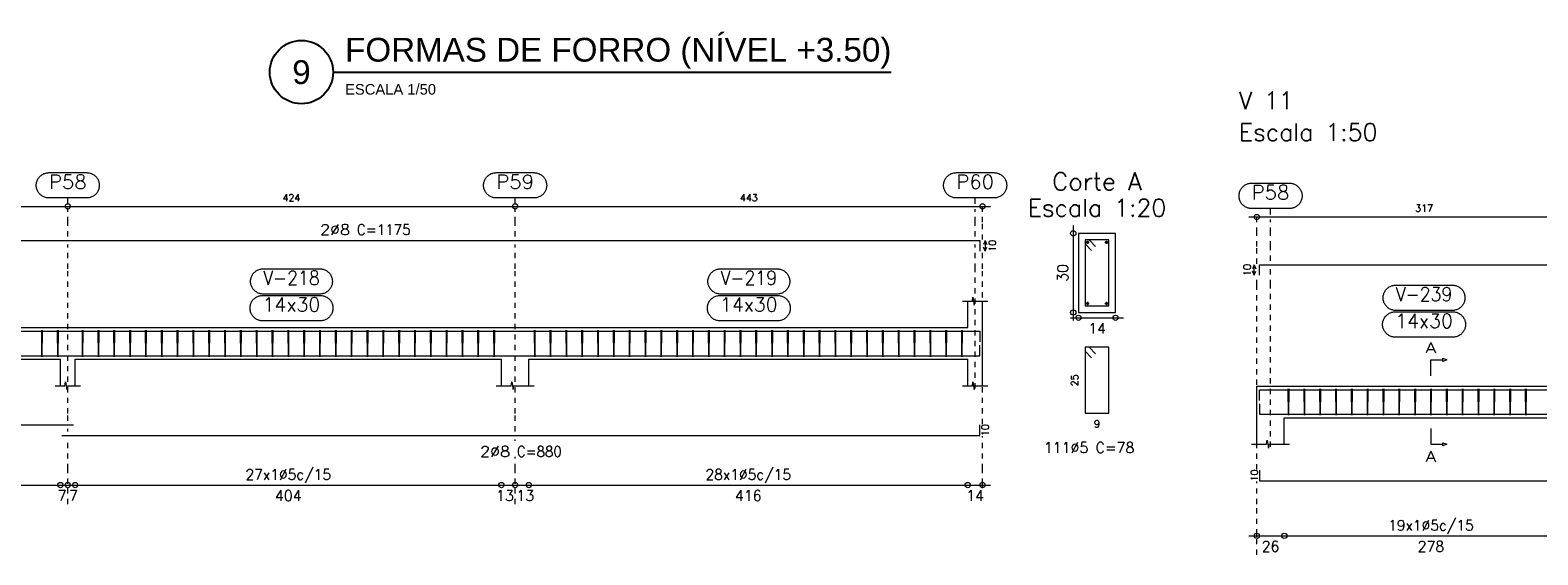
# Model space of a CAD drawing. Header units: millimetres. Extents: x -80 to 444, y 0 to 170.
# Tile 87 of 133: x 201 to 230, y 90 to 100. Entities that reach past the tile are written whole.
import ezdxf
from ezdxf.enums import TextEntityAlignment as Align

# ---------------------------------------------------------------- set-up
doc = ezdxf.new("R2010")
doc.units = ezdxf.units.MM
doc.linetypes.add('CYPE_PUNTO', pattern=[0.075, 0, -0.075])
for name, color, linetype, lineweight in [('ARM_COMPRIMENTOS', 3, 'Continuous', 0), ('ARM_DENTRO_VIGA', 4, 'Continuous', 15), ('ARM_ESTRIBOS', 3, 'Continuous', 0), ('ARM_TEXTOS', 3, 'Continuous', 0), ('COT_COTAS', 3, 'Continuous', 0), ('COT_EST', 3, 'Continuous', 0), ('COT_LIN_APOIOS', 2, 'CYPE_PUNTO', 0), ('COT_LIN_AUX_COTA', 2, 'CYPE_PUNTO', 0), ('MARCAS_PLANTA', 3, 'Continuous', 0), ('REF_NOME', 3, 'Continuous', 0), ('REF_REFERENCIA', 3, 'Continuous', 0), ('SEC_CONTORNOS', 2, 'Continuous', 9), ('SEC_DIM_VIGA', 3, 'Continuous', 0), ('TEXTO_REF_NOME', 3, 'Continuous', 0), ('TEXTO_REF_REFERENCIA', 3, 'Continuous', 0), ('TXT_COMP', 3, 'Continuous', 0), ('TXT_EST', 3, 'Continuous', 0)]:
    doc.layers.add(name, color=color, linetype=linetype, lineweight=lineweight)
doc.styles.add('CYPETXT', font='romans', dxfattribs={"height": 0.2})
doc.styles.get("Standard").update_dxf_attribs({"font": 'arial.ttf'})

msp = doc.modelspace()

# ---------------------------------------------------------------- linework, layer by layer
at = {"color": 2}
msp.add_line((206.9201, 99.3188), (217.4988, 99.3188), dxfattribs=at)
msp.add_circle((206.3201, 99.3188), 0.6, dxfattribs=at)
at = {"layer": 'ARM_COMPRIMENTOS'}
for p, q in [((219.2806, 96.1294), (219.2506, 96.0544)), ((219.2806, 96.1294), (219.3106, 96.0544)), ((219.2806, 96.1294), (219.2806, 95.9294)), ((219.2806, 95.9294), (219.2506, 96.0044)), ((219.2806, 95.9294), (219.3106, 96.0044)), ((224.3806, 95.6694), (224.3506, 95.5944)), ((224.3806, 95.4694), (224.3506, 95.5444)), ((224.3806, 95.6694), (224.4106, 95.5944)), ((224.3806, 95.4694), (224.3806, 95.6694)), ((224.3806, 95.4694), (224.4106, 95.5444))]:
    msp.add_line(p, q, dxfattribs=at)
at = {"layer": 'ARM_DENTRO_VIGA'}
for p, q in [((221.1911, 96.0944), (221.2511, 96.0944)), ((221.1911, 96.0944), (221.2511, 96.0944)), ((221.2211, 96.1244), (221.2211, 96.0644)), ((221.2211, 96.1244), (221.2211, 96.0644)), ((221.5511, 96.0944), (221.6111, 96.0944)), ((221.5511, 96.0944), (221.6111, 96.0944)), ((221.5811, 96.1244), (221.5811, 96.0644)), ((221.5811, 96.1244), (221.5811, 96.0644)), ((221.1911, 94.9344), (221.2511, 94.9344)), ((221.2211, 94.9644), (221.2211, 94.9044)), ((221.5511, 94.9344), (221.6111, 94.9344)), ((221.5811, 94.9644), (221.5811, 94.9044))]:
    msp.add_line(p, q, dxfattribs=at)
for points in [[(195.8806, 96.1294), (219.1806, 96.1294), (219.1806, 95.9294)], [(224.4806, 95.4694), (224.4806, 95.6694), (238.2606, 95.6694), (238.2606, 95.4694)], [(195.8806, 94.4092), (219.1806, 94.4092), (219.1806, 94.2092)], [(184.6006, 94.1452), (184.6006, 93.9452), (202.0006, 93.9452)], [(201.7806, 93.9452), (219.1806, 93.9452), (219.1806, 94.1452)], [(224.4806, 93.0992), (224.4806, 93.2992), (238.2606, 93.2992), (238.2606, 93.0992)], [(224.4806, 93.0352), (224.4806, 92.8352), (238.2606, 92.8352), (238.2606, 93.0352)], [(184.6006, 92.8347), (184.6006, 92.6347), (202.0006, 92.6347)], [(201.7806, 92.4347), (219.1806, 92.4347), (219.1806, 92.6347)], [(224.4806, 91.7772), (224.4806, 91.5772), (238.2606, 91.5772), (238.2606, 91.7772)]]:
    msp.add_lwpolyline(points, dxfattribs=at)
for centre in [(221.2211, 96.0944), (221.2211, 96.0944), (221.5811, 96.0944), (221.5811, 96.0944), (221.2211, 94.9344), (221.5811, 94.9344)]:
    msp.add_circle(centre, 0.02, dxfattribs=at)
at = {"layer": 'ARM_ESTRIBOS'}
for points in [[(221.3736, 96.0169), (221.2511, 96.1394), (221.1761, 96.1394), (221.1761, 94.8894), (221.6261, 94.8894), (221.6261, 96.1394), (221.1761, 96.1394), (221.1761, 96.0644), (221.2986, 95.9419)], [(201.4066, 94.3782), (201.4066, 94.4272), (201.4016, 93.9272), (201.3966, 94.4272), (201.3966, 94.3972), (201.3966, 94.3482)], [(201.7066, 94.3782), (201.7066, 94.4272), (201.7016, 93.9272), (201.6966, 94.4272), (201.6966, 94.3972), (201.6966, 94.3482)], [(202.1766, 94.3782), (202.1766, 94.4272), (202.1716, 93.9272), (202.1666, 94.4272), (202.1666, 94.3972), (202.1666, 94.3482)], [(202.4766, 94.3782), (202.4766, 94.4272), (202.4716, 93.9272), (202.4666, 94.4272), (202.4666, 94.3972), (202.4666, 94.3482)], [(202.7766, 94.3782), (202.7766, 94.4272), (202.7716, 93.9272), (202.7666, 94.4272), (202.7666, 94.3972), (202.7666, 94.3482)], [(203.0766, 94.3782), (203.0766, 94.4272), (203.0716, 93.9272), (203.0666, 94.4272), (203.0666, 94.3972), (203.0666, 94.3482)], [(203.3766, 94.3782), (203.3766, 94.4272), (203.3716, 93.9272), (203.3666, 94.4272), (203.3666, 94.3972), (203.3666, 94.3482)], [(203.6766, 94.3782), (203.6766, 94.4272), (203.6716, 93.9272), (203.6666, 94.4272), (203.6666, 94.3972), (203.6666, 94.3482)], [(203.9766, 94.3782), (203.9766, 94.4272), (203.9716, 93.9272), (203.9666, 94.4272), (203.9666, 94.3972), (203.9666, 94.3482)], [(204.2766, 94.3782), (204.2766, 94.4272), (204.2716, 93.9272), (204.2666, 94.4272), (204.2666, 94.3972), (204.2666, 94.3482)], [(204.5766, 94.3782), (204.5766, 94.4272), (204.5716, 93.9272), (204.5666, 94.4272), (204.5666, 94.3972), (204.5666, 94.3482)], [(204.8766, 94.3782), (204.8766, 94.4272), (204.8716, 93.9272), (204.8666, 94.4272), (204.8666, 94.3972), (204.8666, 94.3482)], [(205.1766, 94.3782), (205.1766, 94.4272), (205.1716, 93.9272), (205.1666, 94.4272), (205.1666, 94.3972), (205.1666, 94.3482)], [(205.4766, 94.3782), (205.4766, 94.4272), (205.4716, 93.9272), (205.4666, 94.4272), (205.4666, 94.3972), (205.4666, 94.3482)], [(205.7766, 94.3782), (205.7766, 94.4272), (205.7716, 93.9272), (205.7666, 94.4272), (205.7666, 94.3972), (205.7666, 94.3482)], [(206.0766, 94.3782), (206.0766, 94.4272), (206.0716, 93.9272), (206.0666, 94.4272), (206.0666, 94.3972), (206.0666, 94.3482)], [(206.3766, 94.3782), (206.3766, 94.4272), (206.3716, 93.9272), (206.3666, 94.4272), (206.3666, 94.3972), (206.3666, 94.3482)], [(206.6766, 94.3782), (206.6766, 94.4272), (206.6716, 93.9272), (206.6666, 94.4272), (206.6666, 94.3972), (206.6666, 94.3482)], [(206.9766, 94.3782), (206.9766, 94.4272), (206.9716, 93.9272), (206.9666, 94.4272), (206.9666, 94.3972), (206.9666, 94.3482)], [(207.2766, 94.3782), (207.2766, 94.4272), (207.2716, 93.9272), (207.2666, 94.4272), (207.2666, 94.3972), (207.2666, 94.3482)], [(207.5766, 94.3782), (207.5766, 94.4272), (207.5716, 93.9272), (207.5666, 94.4272), (207.5666, 94.3972), (207.5666, 94.3482)], [(207.8766, 94.3782), (207.8766, 94.4272), (207.8716, 93.9272), (207.8666, 94.4272), (207.8666, 94.3972), (207.8666, 94.3482)], [(208.1766, 94.3782), (208.1766, 94.4272), (208.1716, 93.9272), (208.1666, 94.4272), (208.1666, 94.3972), (208.1666, 94.3482)], [(208.4766, 94.3782), (208.4766, 94.4272), (208.4716, 93.9272), (208.4666, 94.4272), (208.4666, 94.3972), (208.4666, 94.3482)], [(208.7766, 94.3782), (208.7766, 94.4272), (208.7716, 93.9272), (208.7666, 94.4272), (208.7666, 94.3972), (208.7666, 94.3482)], [(209.0766, 94.3782), (209.0766, 94.4272), (209.0716, 93.9272), (209.0666, 94.4272), (209.0666, 94.3972), (209.0666, 94.3482)], [(209.3766, 94.3782), (209.3766, 94.4272), (209.3716, 93.9272), (209.3666, 94.4272), (209.3666, 94.3972), (209.3666, 94.3482)], [(209.6766, 94.3782), (209.6766, 94.4272), (209.6716, 93.9272), (209.6666, 94.4272), (209.6666, 94.3972), (209.6666, 94.3482)], [(209.9766, 94.3782), (209.9766, 94.4272), (209.9716, 93.9272), (209.9666, 94.4272), (209.9666, 94.3972), (209.9666, 94.3482)], [(210.7466, 94.3782), (210.7466, 94.4272), (210.7416, 93.9272), (210.7366, 94.4272), (210.7366, 94.3972), (210.7366, 94.3482)], [(211.0466, 94.3782), (211.0466, 94.4272), (211.0416, 93.9272), (211.0366, 94.4272), (211.0366, 94.3972), (211.0366, 94.3482)], [(211.3466, 94.3782), (211.3466, 94.4272), (211.3416, 93.9272), (211.3366, 94.4272), (211.3366, 94.3972), (211.3366, 94.3482)], [(211.6466, 94.3782), (211.6466, 94.4272), (211.6416, 93.9272), (211.6366, 94.4272), (211.6366, 94.3972), (211.6366, 94.3482)], [(211.9466, 94.3782), (211.9466, 94.4272), (211.9416, 93.9272), (211.9366, 94.4272), (211.9366, 94.3972), (211.9366, 94.3482)], [(212.2466, 94.3782), (212.2466, 94.4272), (212.2416, 93.9272), (212.2366, 94.4272), (212.2366, 94.3972), (212.2366, 94.3482)], [(212.5466, 94.3782), (212.5466, 94.4272), (212.5416, 93.9272), (212.5366, 94.4272), (212.5366, 94.3972), (212.5366, 94.3482)], [(212.8466, 94.3782), (212.8466, 94.4272), (212.8416, 93.9272), (212.8366, 94.4272), (212.8366, 94.3972), (212.8366, 94.3482)], [(213.1466, 94.3782), (213.1466, 94.4272), (213.1416, 93.9272), (213.1366, 94.4272), (213.1366, 94.3972), (213.1366, 94.3482)], [(213.4466, 94.3782), (213.4466, 94.4272), (213.4416, 93.9272), (213.4366, 94.4272), (213.4366, 94.3972), (213.4366, 94.3482)], [(213.7466, 94.3782), (213.7466, 94.4272), (213.7416, 93.9272), (213.7366, 94.4272), (213.7366, 94.3972), (213.7366, 94.3482)], [(214.0466, 94.3782), (214.0466, 94.4272), (214.0416, 93.9272), (214.0366, 94.4272), (214.0366, 94.3972), (214.0366, 94.3482)], [(214.3466, 94.3782), (214.3466, 94.4272), (214.3416, 93.9272), (214.3366, 94.4272), (214.3366, 94.3972), (214.3366, 94.3482)], [(214.6466, 94.3782), (214.6466, 94.4272), (214.6416, 93.9272), (214.6366, 94.4272), (214.6366, 94.3972), (214.6366, 94.3482)], [(214.9466, 94.3782), (214.9466, 94.4272), (214.9416, 93.9272), (214.9366, 94.4272), (214.9366, 94.3972), (214.9366, 94.3482)], [(215.2466, 94.3782), (215.2466, 94.4272), (215.2416, 93.9272), (215.2366, 94.4272), (215.2366, 94.3972), (215.2366, 94.3482)], [(215.5466, 94.3782), (215.5466, 94.4272), (215.5416, 93.9272), (215.5366, 94.4272), (215.5366, 94.3972), (215.5366, 94.3482)], [(215.8466, 94.3782), (215.8466, 94.4272), (215.8416, 93.9272), (215.8366, 94.4272), (215.8366, 94.3972), (215.8366, 94.3482)], [(216.1466, 94.3782), (216.1466, 94.4272), (216.1416, 93.9272), (216.1366, 94.4272), (216.1366, 94.3972), (216.1366, 94.3482)], [(216.4466, 94.3782), (216.4466, 94.4272), (216.4416, 93.9272), (216.4366, 94.4272), (216.4366, 94.3972), (216.4366, 94.3482)], [(216.7466, 94.3782), (216.7466, 94.4272), (216.7416, 93.9272), (216.7366, 94.4272), (216.7366, 94.3972), (216.7366, 94.3482)], [(217.0466, 94.3782), (217.0466, 94.4272), (217.0416, 93.9272), (217.0366, 94.4272), (217.0366, 94.3972), (217.0366, 94.3482)], [(217.3466, 94.3782), (217.3466, 94.4272), (217.3416, 93.9272), (217.3366, 94.4272), (217.3366, 94.3972), (217.3366, 94.3482)], [(217.6466, 94.3782), (217.6466, 94.4272), (217.6416, 93.9272), (217.6366, 94.4272), (217.6366, 94.3972), (217.6366, 94.3482)], [(217.9466, 94.3782), (217.9466, 94.4272), (217.9416, 93.9272), (217.9366, 94.4272), (217.9366, 94.3972), (217.9366, 94.3482)], [(218.2466, 94.3782), (218.2466, 94.4272), (218.2416, 93.9272), (218.2366, 94.4272), (218.2366, 94.3972), (218.2366, 94.3482)], [(218.5466, 94.3782), (218.5466, 94.4272), (218.5416, 93.9272), (218.5366, 94.4272), (218.5366, 94.3972), (218.5366, 94.3482)], [(218.8466, 94.3782), (218.8466, 94.4272), (218.8416, 93.9272), (218.8366, 94.4272), (218.8366, 94.3972), (218.8366, 94.3482)], [(221.3736, 93.9819), (221.2511, 94.1044), (221.1761, 94.1044), (221.1761, 92.8544), (221.6261, 92.8544), (221.6261, 94.1044), (221.1761, 94.1044), (221.1761, 94.0294), (221.2986, 93.9069)], [(225.0366, 93.2682), (225.0366, 93.3172), (225.0316, 92.8172), (225.0266, 93.3172), (225.0266, 93.2872), (225.0266, 93.2382)], [(225.3366, 93.2682), (225.3366, 93.3172), (225.3316, 92.8172), (225.3266, 93.3172), (225.3266, 93.2872), (225.3266, 93.2382)], [(225.6366, 93.2682), (225.6366, 93.3172), (225.6316, 92.8172), (225.6266, 93.3172), (225.6266, 93.2872), (225.6266, 93.2382)], [(225.9366, 93.2682), (225.9366, 93.3172), (225.9316, 92.8172), (225.9266, 93.3172), (225.9266, 93.2872), (225.9266, 93.2382)], [(226.2366, 93.2682), (226.2366, 93.3172), (226.2316, 92.8172), (226.2266, 93.3172), (226.2266, 93.2872), (226.2266, 93.2382)], [(226.5366, 93.2682), (226.5366, 93.3172), (226.5316, 92.8172), (226.5266, 93.3172), (226.5266, 93.2872), (226.5266, 93.2382)], [(226.8366, 93.2682), (226.8366, 93.3172), (226.8316, 92.8172), (226.8266, 93.3172), (226.8266, 93.2872), (226.8266, 93.2382)], [(227.1366, 93.2682), (227.1366, 93.3172), (227.1316, 92.8172), (227.1266, 93.3172), (227.1266, 93.2872), (227.1266, 93.2382)], [(227.4366, 93.2682), (227.4366, 93.3172), (227.4316, 92.8172), (227.4266, 93.3172), (227.4266, 93.2872), (227.4266, 93.2382)], [(227.7366, 93.2682), (227.7366, 93.3172), (227.7316, 92.8172), (227.7266, 93.3172), (227.7266, 93.2872), (227.7266, 93.2382)], [(228.0366, 93.2682), (228.0366, 93.3172), (228.0316, 92.8172), (228.0266, 93.3172), (228.0266, 93.2872), (228.0266, 93.2382)], [(228.3366, 93.2682), (228.3366, 93.3172), (228.3316, 92.8172), (228.3266, 93.3172), (228.3266, 93.2872), (228.3266, 93.2382)], [(228.6366, 93.2682), (228.6366, 93.3172), (228.6316, 92.8172), (228.6266, 93.3172), (228.6266, 93.2872), (228.6266, 93.2382)], [(228.9366, 93.2682), (228.9366, 93.3172), (228.9316, 92.8172), (228.9266, 93.3172), (228.9266, 93.2872), (228.9266, 93.2382)], [(229.2366, 93.2682), (229.2366, 93.3172), (229.2316, 92.8172), (229.2266, 93.3172), (229.2266, 93.2872), (229.2266, 93.2382)], [(229.5366, 93.2682), (229.5366, 93.3172), (229.5316, 92.8172), (229.5266, 93.3172), (229.5266, 93.2872), (229.5266, 93.2382)]]:
    msp.add_lwpolyline(points, dxfattribs=at)
at = {"layer": 'COT_COTAS'}
for points in [[(184.4006, 96.7744), (193.2906, 96.7744), (201.8906, 96.7744), (210.3706, 96.7744), (219.3806, 96.7744)], [(224.2806, 96.5744), (230.7706, 96.5744), (236.9706, 96.5744), (238.4606, 96.5744)]]:
    msp.add_lwpolyline(points, dxfattribs=at)
for centre in [(201.8906, 96.7744), (210.3706, 96.7744), (219.2306, 96.7744), (224.4306, 96.5744)]:
    msp.add_circle(centre, 0.05, dxfattribs=at)
at = {"layer": 'COT_EST'}
for points in [[(184.4006, 91.4947), (184.8306, 91.4947), (193.0306, 91.4947), (193.2906, 91.4947), (193.5506, 91.4947), (201.7506, 91.4947), (201.8906, 91.4947), (202.0306, 91.4947), (210.1106, 91.4947), (210.3706, 91.4947), (210.6306, 91.4947), (218.9506, 91.4947), (219.3806, 91.4947)], [(224.2806, 90.5322), (224.9506, 90.5322), (230.5106, 90.5322), (230.7706, 90.5322), (231.0306, 90.5322), (236.8306, 90.5322), (236.9706, 90.5322), (237.1106, 90.5322), (238.2606, 90.5322), (238.4606, 90.5322)]]:
    msp.add_lwpolyline(points, dxfattribs=at)
for centre in [(201.7506, 91.4947), (201.8906, 91.4947), (202.0306, 91.4947), (210.1106, 91.4947), (210.3706, 91.4947), (210.6306, 91.4947), (218.9506, 91.4947), (219.2306, 91.4947), (224.4306, 90.5322), (224.9506, 90.5322)]:
    msp.add_circle(centre, 0.05, dxfattribs=at)
at = {"layer": 'COT_LIN_APOIOS'}
for p, q in [((201.8906, 92.5097), (201.8906, 92.5597)), ((210.3706, 92.3297), (210.3706, 92.3597)), ((201.8906, 91.1347), (201.8906, 91.4697)), ((210.3706, 91.1347), (210.3706, 91.4697))]:
    msp.add_line(p, q, dxfattribs=at)
for points in [[(201.8906, 96.2044), (201.8906, 96.4744), (201.8906, 96.7494)], [(210.3706, 96.2044), (210.3706, 96.4744), (210.3706, 96.7494)], [(219.2306, 96.1444), (219.2306, 96.4744), (219.2306, 96.7494), (219.2306, 96.7744)], [(224.4306, 95.6844), (224.4306, 96.0144), (224.4306, 96.2744), (224.4306, 96.5494), (224.4306, 96.5744)], [(201.8906, 92.7097), (201.8906, 92.8497), (201.8906, 95.5932), (201.8906, 96.0544)], [(210.3706, 92.5097), (210.3706, 92.8497), (210.3706, 95.5932), (210.3706, 96.0544)], [(219.2306, 92.6497), (219.2306, 92.8497), (219.2306, 95.5932), (219.2306, 95.9144)], [(224.4306, 91.7922), (224.4306, 95.2832), (224.4306, 95.4544)], [(201.8906, 91.5197), (201.8906, 91.7947), (201.8906, 92.3597)], [(219.2306, 91.4347), (219.2306, 91.4697), (219.2306, 91.5197), (219.2306, 91.7947), (219.2306, 92.4197)], [(210.3706, 91.5197), (210.3706, 91.7947), (210.3706, 92.0297)], [(224.4306, 90.1722), (224.4306, 90.5072), (224.4306, 90.5572), (224.4306, 91.1322), (224.4306, 91.5622)]]:
    msp.add_lwpolyline(points, dxfattribs=at)
at = {"layer": 'COT_LIN_AUX_COTA'}
for p, q in [((201.8906, 96.8244), (201.8906, 96.9344)), ((210.3706, 96.8244), (210.3706, 96.9344)), ((219.0906, 96.8244), (219.0906, 96.9344)), ((224.6906, 96.6244), (224.6906, 96.7344))]:
    msp.add_line(p, q, dxfattribs=at)
for points in [[(219.0906, 96.2044), (219.0906, 96.4744), (219.0906, 96.7244)], [(224.6906, 95.7444), (224.6906, 96.0144), (224.6906, 96.2744), (224.6906, 96.5244)], [(219.0906, 93.3272), (219.0906, 95.5932), (219.0906, 96.0544)], [(224.6906, 92.2172), (224.6906, 95.2832), (224.6906, 95.5944)]]:
    msp.add_lwpolyline(points, dxfattribs=at)
at = {"layer": 'MARCAS_PLANTA'}
for points in [[(227.7306, 93.5672), (227.7306, 93.8672), (227.9556, 93.8672), (227.9556, 93.8972), (228.0306, 93.8672), (227.9556, 93.8372), (227.9556, 93.8672)], [(227.7306, 92.5672), (227.7306, 92.2672), (227.9556, 92.2672), (227.9556, 92.2972), (228.0306, 92.2672), (227.9556, 92.2372), (227.9556, 92.2672)]]:
    msp.add_lwpolyline(points, dxfattribs=at)
at = {"layer": 'REF_NOME'}
for points in [[(206.6666, 95.5932), (206.6827, 95.5926), (206.6986, 95.591), (206.7145, 95.5884), (206.7301, 95.5847), (206.7454, 95.5799), (206.7603, 95.5741), (206.7749, 95.5674), (206.789, 95.5597), (206.8025, 95.551), (206.8154, 95.5415), (206.8276, 95.5312), (206.8392, 95.52), (206.8499, 95.5081), (206.8599, 95.4955), (206.8689, 95.4823), (206.8771, 95.4685), (206.8843, 95.4542), (206.8906, 95.4394), (206.8959, 95.4243), (206.9001, 95.4088), (206.9033, 95.3931), (206.9054, 95.3772), (206.9065, 95.3612), (206.9065, 95.3452), (206.9054, 95.3292), (206.9033, 95.3133), (206.9001, 95.2975), (206.8959, 95.2821), (206.8906, 95.2669), (206.8843, 95.2522), (206.8771, 95.2378), (206.8689, 95.224), (206.8599, 95.2108), (206.8499, 95.1982), (206.8392, 95.1863), (206.8276, 95.1752), (206.8154, 95.1648), (206.8025, 95.1553), (206.789, 95.1467), (206.7749, 95.139), (206.7603, 95.1322), (206.7454, 95.1265), (206.7301, 95.1217), (206.7145, 95.118), (206.6986, 95.1153), (206.6827, 95.1137), (206.6666, 95.1132), (205.5946, 95.1132), (205.5786, 95.1137), (205.5627, 95.1153), (205.5468, 95.118), (205.5312, 95.1217), (205.5159, 95.1265), (205.501, 95.1322), (205.4864, 95.139), (205.4723, 95.1467), (205.4588, 95.1553), (205.4459, 95.1648), (205.4337, 95.1752), (205.4221, 95.1863), (205.4114, 95.1982), (205.4014, 95.2108), (205.3924, 95.224), (205.3842, 95.2378), (205.3769, 95.2522), (205.3707, 95.2669), (205.3654, 95.2821), (205.3612, 95.2975), (205.358, 95.3133), (205.3559, 95.3292), (205.3548, 95.3452), (205.3548, 95.3612), (205.3559, 95.3772), (205.358, 95.3931), (205.3612, 95.4088), (205.3654, 95.4243), (205.3707, 95.4394), (205.3769, 95.4542), (205.3842, 95.4685), (205.3924, 95.4823), (205.4014, 95.4955), (205.4114, 95.5081), (205.4221, 95.52), (205.4337, 95.5312), (205.4459, 95.5415), (205.4588, 95.551), (205.4723, 95.5597), (205.4864, 95.5674), (205.501, 95.5741), (205.5159, 95.5799), (205.5312, 95.5847), (205.5468, 95.5884), (205.5627, 95.591), (205.5786, 95.5926), (205.5946, 95.5932), (206.6666, 95.5932)], [(215.3366, 95.5932), (215.3527, 95.5926), (215.3686, 95.591), (215.3845, 95.5884), (215.4001, 95.5847), (215.4154, 95.5799), (215.4303, 95.5741), (215.4449, 95.5674), (215.459, 95.5597), (215.4725, 95.551), (215.4854, 95.5415), (215.4976, 95.5312), (215.5092, 95.52), (215.5199, 95.5081), (215.5299, 95.4955), (215.5389, 95.4823), (215.5471, 95.4685), (215.5543, 95.4542), (215.5606, 95.4394), (215.5659, 95.4243), (215.5701, 95.4088), (215.5733, 95.3931), (215.5754, 95.3772), (215.5765, 95.3612), (215.5765, 95.3452), (215.5754, 95.3292), (215.5733, 95.3133), (215.5701, 95.2975), (215.5659, 95.2821), (215.5606, 95.2669), (215.5543, 95.2522), (215.5471, 95.2378), (215.5389, 95.224), (215.5299, 95.2108), (215.5199, 95.1982), (215.5092, 95.1863), (215.4976, 95.1752), (215.4854, 95.1648), (215.4725, 95.1553), (215.459, 95.1467), (215.4449, 95.139), (215.4303, 95.1322), (215.4154, 95.1265), (215.4001, 95.1217), (215.3845, 95.118), (215.3686, 95.1153), (215.3527, 95.1137), (215.3366, 95.1132), (214.2646, 95.1132), (214.2486, 95.1137), (214.2327, 95.1153), (214.2168, 95.118), (214.2012, 95.1217), (214.1859, 95.1265), (214.171, 95.1322), (214.1564, 95.139), (214.1423, 95.1467), (214.1288, 95.1553), (214.1159, 95.1648), (214.1037, 95.1752), (214.0921, 95.1863), (214.0814, 95.1982), (214.0714, 95.2108), (214.0624, 95.224), (214.0542, 95.2378), (214.0469, 95.2522), (214.0407, 95.2669), (214.0354, 95.2821), (214.0312, 95.2975), (214.028, 95.3133), (214.0259, 95.3292), (214.0248, 95.3452), (214.0248, 95.3612), (214.0259, 95.3772), (214.028, 95.3931), (214.0312, 95.4088), (214.0354, 95.4243), (214.0407, 95.4394), (214.0469, 95.4542), (214.0542, 95.4685), (214.0624, 95.4823), (214.0714, 95.4955), (214.0814, 95.5081), (214.0921, 95.52), (214.1037, 95.5312), (214.1159, 95.5415), (214.1288, 95.551), (214.1423, 95.5597), (214.1564, 95.5674), (214.171, 95.5741), (214.1859, 95.5799), (214.2012, 95.5847), (214.2168, 95.5884), (214.2327, 95.591), (214.2486, 95.5926), (214.2646, 95.5932), (215.3366, 95.5932)], [(228.1366, 95.2832), (228.1527, 95.2826), (228.1686, 95.281), (228.1845, 95.2784), (228.2001, 95.2747), (228.2154, 95.2699), (228.2303, 95.2641), (228.2449, 95.2574), (228.259, 95.2497), (228.2725, 95.241), (228.2854, 95.2315), (228.2976, 95.2212), (228.3092, 95.21), (228.3199, 95.1981), (228.3299, 95.1855), (228.3389, 95.1723), (228.3471, 95.1585), (228.3543, 95.1442), (228.3606, 95.1294), (228.3659, 95.1143), (228.3701, 95.0988), (228.3733, 95.0831), (228.3754, 95.0672), (228.3765, 95.0512), (228.3765, 95.0352), (228.3754, 95.0192), (228.3733, 95.0033), (228.3701, 94.9875), (228.3659, 94.9721), (228.3606, 94.9569), (228.3543, 94.9422), (228.3471, 94.9278), (228.3389, 94.914), (228.3299, 94.9008), (228.3199, 94.8882), (228.3092, 94.8763), (228.2976, 94.8652), (228.2854, 94.8548), (228.2725, 94.8453), (228.259, 94.8367), (228.2449, 94.829), (228.2303, 94.8222), (228.2154, 94.8165), (228.2001, 94.8117), (228.1845, 94.808), (228.1686, 94.8053), (228.1527, 94.8037), (228.1366, 94.8032), (227.0646, 94.8032), (227.0486, 94.8037), (227.0327, 94.8053), (227.0168, 94.808), (227.0012, 94.8117), (226.9859, 94.8165), (226.971, 94.8222), (226.9564, 94.829), (226.9423, 94.8367), (226.9288, 94.8453), (226.9159, 94.8548), (226.9037, 94.8652), (226.8921, 94.8763), (226.8814, 94.8882), (226.8714, 94.9008), (226.8624, 94.914), (226.8542, 94.9278), (226.8469, 94.9422), (226.8407, 94.9569), (226.8354, 94.9721), (226.8312, 94.9875), (226.828, 95.0033), (226.8259, 95.0192), (226.8248, 95.0352), (226.8248, 95.0512), (226.8259, 95.0672), (226.828, 95.0831), (226.8312, 95.0988), (226.8354, 95.1143), (226.8407, 95.1294), (226.8469, 95.1442), (226.8542, 95.1585), (226.8624, 95.1723), (226.8714, 95.1855), (226.8814, 95.1981), (226.8921, 95.21), (226.9037, 95.2212), (226.9159, 95.2315), (226.9288, 95.241), (226.9423, 95.2497), (226.9564, 95.2574), (226.971, 95.2641), (226.9859, 95.2699), (227.0012, 95.2747), (227.0168, 95.2784), (227.0327, 95.281), (227.0486, 95.2826), (227.0646, 95.2832), (228.1366, 95.2832)], [(206.6766, 95.0872), (206.6927, 95.0866), (206.7086, 95.085), (206.7245, 95.0824), (206.7401, 95.0787), (206.7554, 95.0739), (206.7703, 95.0681), (206.7849, 95.0614), (206.799, 95.0537), (206.8125, 95.045), (206.8254, 95.0355), (206.8376, 95.0252), (206.8492, 95.014), (206.8599, 95.0021), (206.8699, 94.9895), (206.8789, 94.9763), (206.8871, 94.9625), (206.8943, 94.9482), (206.9006, 94.9334), (206.9059, 94.9183), (206.9101, 94.9028), (206.9133, 94.8871), (206.9154, 94.8712), (206.9165, 94.8552), (206.9165, 94.8392), (206.9154, 94.8232), (206.9133, 94.8073), (206.9101, 94.7915), (206.9059, 94.7761), (206.9006, 94.7609), (206.8943, 94.7462), (206.8871, 94.7318), (206.8789, 94.718), (206.8699, 94.7048), (206.8599, 94.6922), (206.8492, 94.6803), (206.8376, 94.6692), (206.8254, 94.6588), (206.8125, 94.6493), (206.799, 94.6407), (206.7849, 94.633), (206.7703, 94.6262), (206.7554, 94.6205), (206.7401, 94.6157), (206.7245, 94.612), (206.7086, 94.6093), (206.6927, 94.6077), (206.6766, 94.6072), (205.5846, 94.6072), (205.5686, 94.6077), (205.5527, 94.6093), (205.5368, 94.612), (205.5212, 94.6157), (205.5059, 94.6205), (205.491, 94.6262), (205.4764, 94.633), (205.4623, 94.6407), (205.4488, 94.6493), (205.4359, 94.6588), (205.4237, 94.6692), (205.4121, 94.6803), (205.4014, 94.6922), (205.3914, 94.7048), (205.3824, 94.718), (205.3742, 94.7318), (205.3669, 94.7462), (205.3607, 94.7609), (205.3554, 94.7761), (205.3512, 94.7915), (205.348, 94.8073), (205.3459, 94.8232), (205.3448, 94.8392), (205.3448, 94.8552), (205.3459, 94.8712), (205.348, 94.8871), (205.3512, 94.9028), (205.3554, 94.9183), (205.3607, 94.9334), (205.3669, 94.9482), (205.3742, 94.9625), (205.3824, 94.9763), (205.3914, 94.9895), (205.4014, 95.0021), (205.4121, 95.014), (205.4237, 95.0252), (205.4359, 95.0355), (205.4488, 95.045), (205.4623, 95.0537), (205.4764, 95.0614), (205.491, 95.0681), (205.5059, 95.0739), (205.5212, 95.0787), (205.5368, 95.0824), (205.5527, 95.085), (205.5686, 95.0866), (205.5846, 95.0872), (206.6766, 95.0872)], [(215.3466, 95.0872), (215.3627, 95.0866), (215.3786, 95.085), (215.3945, 95.0824), (215.4101, 95.0787), (215.4254, 95.0739), (215.4403, 95.0681), (215.4549, 95.0614), (215.469, 95.0537), (215.4825, 95.045), (215.4954, 95.0355), (215.5076, 95.0252), (215.5192, 95.014), (215.5299, 95.0021), (215.5399, 94.9895), (215.5489, 94.9763), (215.5571, 94.9625), (215.5643, 94.9482), (215.5706, 94.9334), (215.5759, 94.9183), (215.5801, 94.9028), (215.5833, 94.8871), (215.5854, 94.8712), (215.5865, 94.8552), (215.5865, 94.8392), (215.5854, 94.8232), (215.5833, 94.8073), (215.5801, 94.7915), (215.5759, 94.7761), (215.5706, 94.7609), (215.5643, 94.7462), (215.5571, 94.7318), (215.5489, 94.718), (215.5399, 94.7048), (215.5299, 94.6922), (215.5192, 94.6803), (215.5076, 94.6692), (215.4954, 94.6588), (215.4825, 94.6493), (215.469, 94.6407), (215.4549, 94.633), (215.4403, 94.6262), (215.4254, 94.6205), (215.4101, 94.6157), (215.3945, 94.612), (215.3786, 94.6093), (215.3627, 94.6077), (215.3466, 94.6072), (214.2546, 94.6072), (214.2386, 94.6077), (214.2227, 94.6093), (214.2068, 94.612), (214.1912, 94.6157), (214.1759, 94.6205), (214.161, 94.6262), (214.1464, 94.633), (214.1323, 94.6407), (214.1188, 94.6493), (214.1059, 94.6588), (214.0937, 94.6692), (214.0821, 94.6803), (214.0714, 94.6922), (214.0614, 94.7048), (214.0524, 94.718), (214.0442, 94.7318), (214.0369, 94.7462), (214.0307, 94.7609), (214.0254, 94.7761), (214.0212, 94.7915), (214.018, 94.8073), (214.0159, 94.8232), (214.0148, 94.8392), (214.0148, 94.8552), (214.0159, 94.8712), (214.018, 94.8871), (214.0212, 94.9028), (214.0254, 94.9183), (214.0307, 94.9334), (214.0369, 94.9482), (214.0442, 94.9625), (214.0524, 94.9763), (214.0614, 94.9895), (214.0714, 95.0021), (214.0821, 95.014), (214.0937, 95.0252), (214.1059, 95.0355), (214.1188, 95.045), (214.1323, 95.0537), (214.1464, 95.0614), (214.161, 95.0681), (214.1759, 95.0739), (214.1912, 95.0787), (214.2068, 95.0824), (214.2227, 95.085), (214.2386, 95.0866), (214.2546, 95.0872), (215.3466, 95.0872)], [(228.1466, 94.7772), (228.1627, 94.7766), (228.1786, 94.775), (228.1945, 94.7724), (228.2101, 94.7687), (228.2254, 94.7639), (228.2403, 94.7581), (228.2549, 94.7514), (228.269, 94.7437), (228.2825, 94.735), (228.2954, 94.7255), (228.3076, 94.7152), (228.3192, 94.704), (228.3299, 94.6921), (228.3399, 94.6795), (228.3489, 94.6663), (228.3571, 94.6525), (228.3643, 94.6382), (228.3706, 94.6234), (228.3759, 94.6083), (228.3801, 94.5928), (228.3833, 94.5771), (228.3854, 94.5612), (228.3865, 94.5452), (228.3865, 94.5292), (228.3854, 94.5132), (228.3833, 94.4973), (228.3801, 94.4815), (228.3759, 94.4661), (228.3706, 94.4509), (228.3643, 94.4362), (228.3571, 94.4218), (228.3489, 94.408), (228.3399, 94.3948), (228.3299, 94.3822), (228.3192, 94.3703), (228.3076, 94.3592), (228.2954, 94.3488), (228.2825, 94.3393), (228.269, 94.3307), (228.2549, 94.323), (228.2403, 94.3162), (228.2254, 94.3105), (228.2101, 94.3057), (228.1945, 94.302), (228.1786, 94.2993), (228.1627, 94.2977), (228.1466, 94.2972), (227.0546, 94.2972), (227.0386, 94.2977), (227.0227, 94.2993), (227.0068, 94.302), (226.9912, 94.3057), (226.9759, 94.3105), (226.961, 94.3162), (226.9464, 94.323), (226.9323, 94.3307), (226.9188, 94.3393), (226.9059, 94.3488), (226.8937, 94.3592), (226.8821, 94.3703), (226.8714, 94.3822), (226.8614, 94.3948), (226.8524, 94.408), (226.8442, 94.4218), (226.8369, 94.4362), (226.8307, 94.4509), (226.8254, 94.4661), (226.8212, 94.4815), (226.818, 94.4973), (226.8159, 94.5132), (226.8148, 94.5292), (226.8148, 94.5452), (226.8159, 94.5612), (226.818, 94.5771), (226.8212, 94.5928), (226.8254, 94.6083), (226.8307, 94.6234), (226.8369, 94.6382), (226.8442, 94.6525), (226.8524, 94.6663), (226.8614, 94.6795), (226.8714, 94.6921), (226.8821, 94.704), (226.8937, 94.7152), (226.9059, 94.7255), (226.9188, 94.735), (226.9323, 94.7437), (226.9464, 94.7514), (226.961, 94.7581), (226.9759, 94.7639), (226.9912, 94.7687), (227.0068, 94.7724), (227.0227, 94.775), (227.0386, 94.7766), (227.0546, 94.7772), (228.1466, 94.7772)]]:
    msp.add_lwpolyline(points, close=True, dxfattribs=at)
at = {"layer": 'REF_REFERENCIA'}
for points in [[(202.2486, 97.4144), (202.2647, 97.4139), (202.2806, 97.4123), (202.2965, 97.4096), (202.3121, 97.4059), (202.3274, 97.4012), (202.3423, 97.3954), (202.3569, 97.3886), (202.371, 97.3809), (202.3845, 97.3723), (202.3974, 97.3628), (202.4096, 97.3524), (202.4212, 97.3413), (202.4319, 97.3294), (202.4419, 97.3168), (202.4509, 97.3036), (202.4591, 97.2898), (202.4663, 97.2755), (202.4726, 97.2607), (202.4779, 97.2455), (202.4821, 97.2301), (202.4853, 97.2143), (202.4874, 97.1985), (202.4885, 97.1824), (202.4885, 97.1664), (202.4874, 97.1504), (202.4853, 97.1345), (202.4821, 97.1188), (202.4779, 97.1033), (202.4726, 97.0882), (202.4663, 97.0734), (202.4591, 97.0591), (202.4509, 97.0453), (202.4419, 97.0321), (202.4319, 97.0195), (202.4212, 97.0076), (202.4096, 96.9964), (202.3974, 96.9861), (202.3845, 96.9766), (202.371, 96.9679), (202.3569, 96.9602), (202.3423, 96.9535), (202.3274, 96.9477), (202.3121, 96.943), (202.2965, 96.9392), (202.2806, 96.9366), (202.2647, 96.935), (202.2486, 96.9344), (201.5326, 96.9344), (201.5166, 96.935), (201.5007, 96.9366), (201.4848, 96.9392), (201.4692, 96.943), (201.4539, 96.9477), (201.439, 96.9535), (201.4244, 96.9602), (201.4103, 96.9679), (201.3968, 96.9766), (201.3839, 96.9861), (201.3717, 96.9964), (201.3601, 97.0076), (201.3494, 97.0195), (201.3394, 97.0321), (201.3304, 97.0453), (201.3222, 97.0591), (201.3149, 97.0734), (201.3087, 97.0882), (201.3034, 97.1033), (201.2992, 97.1188), (201.296, 97.1345), (201.2939, 97.1504), (201.2928, 97.1664), (201.2928, 97.1824), (201.2939, 97.1985), (201.296, 97.2143), (201.2992, 97.2301), (201.3034, 97.2455), (201.3087, 97.2607), (201.3149, 97.2755), (201.3222, 97.2898), (201.3304, 97.3036), (201.3394, 97.3168), (201.3494, 97.3294), (201.3601, 97.3413), (201.3717, 97.3524), (201.3839, 97.3628), (201.3968, 97.3723), (201.4103, 97.3809), (201.4244, 97.3886), (201.439, 97.3954), (201.4539, 97.4012), (201.4692, 97.4059), (201.4848, 97.4096), (201.5007, 97.4123), (201.5166, 97.4139), (201.5326, 97.4144), (202.2486, 97.4144)], [(210.7286, 97.4144), (210.7447, 97.4139), (210.7606, 97.4123), (210.7765, 97.4096), (210.7921, 97.4059), (210.8074, 97.4012), (210.8223, 97.3954), (210.8369, 97.3886), (210.851, 97.3809), (210.8645, 97.3723), (210.8774, 97.3628), (210.8896, 97.3524), (210.9012, 97.3413), (210.9119, 97.3294), (210.9219, 97.3168), (210.9309, 97.3036), (210.9391, 97.2898), (210.9463, 97.2755), (210.9526, 97.2607), (210.9579, 97.2455), (210.9621, 97.2301), (210.9653, 97.2143), (210.9674, 97.1985), (210.9685, 97.1824), (210.9685, 97.1664), (210.9674, 97.1504), (210.9653, 97.1345), (210.9621, 97.1188), (210.9579, 97.1033), (210.9526, 97.0882), (210.9463, 97.0734), (210.9391, 97.0591), (210.9309, 97.0453), (210.9219, 97.0321), (210.9119, 97.0195), (210.9012, 97.0076), (210.8896, 96.9964), (210.8774, 96.9861), (210.8645, 96.9766), (210.851, 96.9679), (210.8369, 96.9602), (210.8223, 96.9535), (210.8074, 96.9477), (210.7921, 96.943), (210.7765, 96.9392), (210.7606, 96.9366), (210.7447, 96.935), (210.7286, 96.9344), (210.0126, 96.9344), (209.9966, 96.935), (209.9807, 96.9366), (209.9648, 96.9392), (209.9492, 96.943), (209.9339, 96.9477), (209.919, 96.9535), (209.9044, 96.9602), (209.8903, 96.9679), (209.8768, 96.9766), (209.8639, 96.9861), (209.8517, 96.9964), (209.8401, 97.0076), (209.8294, 97.0195), (209.8194, 97.0321), (209.8104, 97.0453), (209.8022, 97.0591), (209.7949, 97.0734), (209.7887, 97.0882), (209.7834, 97.1033), (209.7792, 97.1188), (209.776, 97.1345), (209.7739, 97.1504), (209.7728, 97.1664), (209.7728, 97.1824), (209.7739, 97.1985), (209.776, 97.2143), (209.7792, 97.2301), (209.7834, 97.2455), (209.7887, 97.2607), (209.7949, 97.2755), (209.8022, 97.2898), (209.8104, 97.3036), (209.8194, 97.3168), (209.8294, 97.3294), (209.8401, 97.3413), (209.8517, 97.3524), (209.8639, 97.3628), (209.8768, 97.3723), (209.8903, 97.3809), (209.9044, 97.3886), (209.919, 97.3954), (209.9339, 97.4012), (209.9492, 97.4059), (209.9648, 97.4096), (209.9807, 97.4123), (209.9966, 97.4139), (210.0126, 97.4144), (210.7286, 97.4144)], [(219.4486, 97.4144), (219.4647, 97.4139), (219.4806, 97.4123), (219.4965, 97.4096), (219.5121, 97.4059), (219.5274, 97.4012), (219.5423, 97.3954), (219.5569, 97.3886), (219.571, 97.3809), (219.5845, 97.3723), (219.5974, 97.3628), (219.6096, 97.3524), (219.6212, 97.3413), (219.6319, 97.3294), (219.6419, 97.3168), (219.6509, 97.3036), (219.6591, 97.2898), (219.6663, 97.2755), (219.6726, 97.2607), (219.6779, 97.2455), (219.6821, 97.2301), (219.6853, 97.2143), (219.6874, 97.1985), (219.6885, 97.1824), (219.6885, 97.1664), (219.6874, 97.1504), (219.6853, 97.1345), (219.6821, 97.1188), (219.6779, 97.1033), (219.6726, 97.0882), (219.6663, 97.0734), (219.6591, 97.0591), (219.6509, 97.0453), (219.6419, 97.0321), (219.6319, 97.0195), (219.6212, 97.0076), (219.6096, 96.9964), (219.5974, 96.9861), (219.5845, 96.9766), (219.571, 96.9679), (219.5569, 96.9602), (219.5423, 96.9535), (219.5274, 96.9477), (219.5121, 96.943), (219.4965, 96.9392), (219.4806, 96.9366), (219.4647, 96.935), (219.4486, 96.9344), (218.7326, 96.9344), (218.7166, 96.935), (218.7007, 96.9366), (218.6848, 96.9392), (218.6692, 96.943), (218.6539, 96.9477), (218.639, 96.9535), (218.6244, 96.9602), (218.6103, 96.9679), (218.5968, 96.9766), (218.5839, 96.9861), (218.5717, 96.9964), (218.5601, 97.0076), (218.5494, 97.0195), (218.5394, 97.0321), (218.5304, 97.0453), (218.5222, 97.0591), (218.5149, 97.0734), (218.5087, 97.0882), (218.5034, 97.1033), (218.4992, 97.1188), (218.496, 97.1345), (218.4939, 97.1504), (218.4928, 97.1664), (218.4928, 97.1824), (218.4939, 97.1985), (218.496, 97.2143), (218.4992, 97.2301), (218.5034, 97.2455), (218.5087, 97.2607), (218.5149, 97.2755), (218.5222, 97.2898), (218.5304, 97.3036), (218.5394, 97.3168), (218.5494, 97.3294), (218.5601, 97.3413), (218.5717, 97.3524), (218.5839, 97.3628), (218.5968, 97.3723), (218.6103, 97.3809), (218.6244, 97.3886), (218.639, 97.3954), (218.6539, 97.4012), (218.6692, 97.4059), (218.6848, 97.4096), (218.7007, 97.4123), (218.7166, 97.4139), (218.7326, 97.4144), (219.4486, 97.4144)], [(225.0486, 97.2144), (225.0647, 97.2139), (225.0806, 97.2123), (225.0965, 97.2096), (225.1121, 97.2059), (225.1274, 97.2012), (225.1423, 97.1954), (225.1569, 97.1886), (225.171, 97.1809), (225.1845, 97.1723), (225.1974, 97.1628), (225.2096, 97.1524), (225.2212, 97.1413), (225.2319, 97.1294), (225.2419, 97.1168), (225.2509, 97.1036), (225.2591, 97.0898), (225.2663, 97.0755), (225.2726, 97.0607), (225.2779, 97.0455), (225.2821, 97.0301), (225.2853, 97.0143), (225.2874, 96.9985), (225.2885, 96.9824), (225.2885, 96.9664), (225.2874, 96.9504), (225.2853, 96.9345), (225.2821, 96.9188), (225.2779, 96.9033), (225.2726, 96.8882), (225.2663, 96.8734), (225.2591, 96.8591), (225.2509, 96.8453), (225.2419, 96.8321), (225.2319, 96.8195), (225.2212, 96.8076), (225.2096, 96.7964), (225.1974, 96.7861), (225.1845, 96.7766), (225.171, 96.7679), (225.1569, 96.7602), (225.1423, 96.7535), (225.1274, 96.7477), (225.1121, 96.743), (225.0965, 96.7392), (225.0806, 96.7366), (225.0647, 96.735), (225.0486, 96.7344), (224.3326, 96.7344), (224.3166, 96.735), (224.3007, 96.7366), (224.2848, 96.7392), (224.2692, 96.743), (224.2539, 96.7477), (224.239, 96.7535), (224.2244, 96.7602), (224.2103, 96.7679), (224.1968, 96.7766), (224.1839, 96.7861), (224.1717, 96.7964), (224.1601, 96.8076), (224.1494, 96.8195), (224.1394, 96.8321), (224.1304, 96.8453), (224.1222, 96.8591), (224.1149, 96.8734), (224.1087, 96.8882), (224.1034, 96.9033), (224.0992, 96.9188), (224.096, 96.9345), (224.0939, 96.9504), (224.0928, 96.9664), (224.0928, 96.9824), (224.0939, 96.9985), (224.096, 97.0143), (224.0992, 97.0301), (224.1034, 97.0455), (224.1087, 97.0607), (224.1149, 97.0755), (224.1222, 97.0898), (224.1304, 97.1036), (224.1394, 97.1168), (224.1494, 97.1294), (224.1601, 97.1413), (224.1717, 97.1524), (224.1839, 97.1628), (224.1968, 97.1723), (224.2103, 97.1809), (224.2244, 97.1886), (224.239, 97.1954), (224.2539, 97.2012), (224.2692, 97.2059), (224.2848, 97.2096), (224.3007, 97.2123), (224.3166, 97.2139), (224.3326, 97.2144), (225.0486, 97.2144)]]:
    msp.add_lwpolyline(points, close=True, dxfattribs=at)
at = {"layer": 'SEC_CONTORNOS'}
for p, q in [((218.9506, 94.4772), (218.9506, 94.9772)), ((219.2306, 94.4772), (219.2306, 94.9772)), ((219.2306, 93.8772), (219.2306, 94.4772)), ((193.5506, 93.8772), (201.7506, 93.8772)), ((201.7506, 93.3772), (201.7506, 93.8772)), ((202.0306, 93.8772), (210.1106, 93.8772)), ((202.0306, 93.3772), (202.0306, 93.8772)), ((210.1106, 93.3772), (210.1106, 93.8772)), ((210.6306, 93.8772), (218.9506, 93.8772)), ((210.6306, 93.3772), (210.6306, 93.8772)), ((218.9506, 93.3772), (218.9506, 93.8772)), ((224.4306, 92.7672), (224.4306, 93.3672)), ((224.4306, 93.3672), (224.9506, 93.3672)), ((224.9506, 92.7672), (230.5106, 92.7672)), ((224.9506, 92.2672), (224.9506, 92.7672))]:
    msp.add_line(p, q, dxfattribs=at)
msp.add_lwpolyline([(221.0511, 96.2644), (221.0511, 94.7644), (221.7511, 94.7644), (221.7511, 96.2644), (221.0511, 96.2644)], close=True, dxfattribs=at)
for points in [[(218.8506, 94.9772), (219.0376, 94.9772), (219.0501, 95.0522), (219.0751, 94.9022), (219.0876, 94.9772), (219.3306, 94.9772)], [(193.2906, 94.4772), (193.5506, 94.4772), (201.7506, 94.4772), (201.8906, 94.4772)], [(201.7506, 94.4772), (201.8906, 94.4772), (202.0306, 94.4772)], [(201.8906, 94.4772), (202.0306, 94.4772), (210.1106, 94.4772), (210.3706, 94.4772)], [(210.1106, 94.4772), (210.3706, 94.4772), (210.6306, 94.4772)], [(210.3706, 94.4772), (210.6306, 94.4772), (218.9506, 94.4772)], [(219.2306, 93.3772), (219.2306, 93.8772), (219.2306, 94.4772)], [(201.6506, 93.3772), (201.8376, 93.3772), (201.8501, 93.4522), (201.8751, 93.3022), (201.8876, 93.3772), (202.1306, 93.3772)], [(210.0106, 93.3772), (210.2936, 93.3772), (210.3061, 93.4522), (210.3311, 93.3022), (210.3436, 93.3772), (210.7306, 93.3772)], [(218.8506, 93.3772), (219.0376, 93.3772), (219.0501, 93.4522), (219.0751, 93.3022), (219.0876, 93.3772), (219.3306, 93.3772)], [(224.4306, 93.3672), (224.9506, 93.3672), (230.5106, 93.3672), (230.7706, 93.3672)], [(224.4306, 92.2672), (224.4306, 92.7672), (224.4306, 93.3672)], [(224.3306, 92.2672), (224.6136, 92.2672), (224.6261, 92.3422), (224.6511, 92.1922), (224.6636, 92.2672), (225.0506, 92.2672)]]:
    msp.add_lwpolyline(points, dxfattribs=at)
at = {"layer": 'SEC_DIM_VIGA'}
for p, q in [((220.9511, 96.4144), (220.9511, 94.6144)), ((220.9011, 94.6644), (221.9011, 94.6644))]:
    msp.add_line(p, q, dxfattribs=at)
for centre in [(220.9511, 96.2644), (220.9511, 94.7644), (221.0511, 94.6644), (221.7511, 94.6644)]:
    msp.add_circle(centre, 0.05, dxfattribs=at)

# ---------------------------------------------------------------- texts
at = {"color": 6}
msp.add_text('FORMAS DE FORRO (NÍVEL +3.50)', height=0.45, dxfattribs=at).set_placement((207.1471, 99.5188))
msp.add_text('9', height=0.45, dxfattribs=at).set_placement((206.3201, 99.3188), align=Align.MIDDLE)
at = {"color": 2}
msp.add_text('ESCALA 1/50', height=0.2, dxfattribs=at).set_placement((207.1471, 98.8932))
at = {"layer": 'ARM_COMPRIMENTOS', "style": 'CYPETXT', "width": 0.953514}
for p, p2 in [((219.4806, 95.9174), (219.4806, 96.1414)), ((224.314, 95.4574), (224.314, 95.6814)), ((219.3473, 92.4227), (219.3473, 92.6467)), ((224.4473, 91.5652), (224.4473, 91.7892))]:
    msp.add_text('10', height=0.13333, rotation=90, dxfattribs=at).set_placement(p, p2, align=Align.FIT)
at = {"layer": 'ARM_ESTRIBOS', "style": 'CYPETXT', "width": 0.883235}
msp.add_text('111%%c5 C=78', height=0.2, dxfattribs=at).set_placement((220.3931, 92.1044), (222.1091, 92.1044), align=Align.FIT)
at = {"layer": 'ARM_TEXTOS', "style": 'CYPETXT', "width": 1.06875}
for p, p2 in [((206.6726, 96.2344), (207.2426, 96.2344)), ((209.7066, 92.0297), (210.2766, 92.0297))]:
    msp.add_text('2%%c8', height=0.2, dxfattribs=at).set_placement(p, p2, align=Align.FIT)
at = {"layer": 'COT_COTAS', "style": 'CYPETXT'}
for s, width, p, p2 in [('424', 0.912414, (205.9626, 96.8744), (206.2986, 96.8744)), ('443', 0.928421, (214.6326, 96.8744), (214.9686, 96.8744)), ('317', 0.928421, (227.4326, 96.6744), (227.7686, 96.6744))]:
    msp.add_text(s, height=0.13333, dxfattribs=dict(at, width=width)).set_placement(p, p2, align=Align.FIT)
at = {"layer": 'COT_EST', "style": 'CYPETXT'}
for s, width, p, p2 in [('7', 1.037647, (201.6976, 91.1947), (201.8656, 91.1947)), ('7', 1.037647, (201.9156, 91.1947), (202.0836, 91.1947)), ('404', 0.912414, (205.8186, 91.1947), (206.3226, 91.1947)), ('13', 0.953514, (210.0096, 91.1947), (210.3456, 91.1947)), ('13', 0.953514, (210.3956, 91.1947), (210.7316, 91.1947)), ('416', 0.928421, (214.5386, 91.1947), (215.0426, 91.1947)), ('14', 0.928421, (218.9226, 91.1947), (219.2586, 91.1947)), ('26', 0.953514, (224.5226, 90.2322), (224.8586, 90.2322)), ('278', 0.928421, (227.4786, 90.2322), (227.9826, 90.2322))]:
    msp.add_text(s, height=0.2, dxfattribs=dict(at, width=width)).set_placement(p, p2, align=Align.FIT)
at = {"layer": 'MARCAS_PLANTA', "style": 'CYPETXT', "width": 1.241471}
for p, p2 in [((227.6301, 93.9972), (227.8311, 93.9972)), ((227.6301, 91.9372), (227.8311, 91.9372))]:
    msp.add_text('A', height=0.2, dxfattribs=at).set_placement(p, p2, align=Align.FIT)
at = {"layer": 'SEC_DIM_VIGA', "style": 'CYPETXT', "width": 0.953514}
for s, height, p, p2 in [('30', 0.2, (220.8511, 95.3464), (220.8511, 95.6824)), ('25', 0.13333, (221.0428, 93.3674), (221.0428, 93.5914))]:
    msp.add_text(s, height=height, rotation=90, dxfattribs=at).set_placement(p, p2, align=Align.FIT)
at = {"layer": 'SEC_DIM_VIGA', "style": 'CYPETXT'}
for s, height, width, p, p2 in [('14', 0.2, 0.928421, (221.2331, 94.3644), (221.5691, 94.3644)), ('9', 0.1333, 1.1025, (221.3451, 92.5878), (221.4571, 92.5878))]:
    msp.add_text(s, height=height, dxfattribs=dict(at, width=width)).set_placement(p, p2, align=Align.FIT)
at = {"layer": 'TEXTO_REF_NOME', "style": 'CYPETXT'}
for s, height, width, p, p2 in [('V 11', 0.33333, 0.9315, (224.0926, 98.6144), (225.1276, 98.6144)), ('Escala 1:50', 0.333333, 0.879654, (224.0926, 98.0144), (226.7176, 98.0144)), ('Corte A', 0.33333, 0.885124, (220.5511, 97.0811), (222.2511, 97.0811)), ('Escala 1:20', 0.333333, 0.879654, (220.0886, 96.5811), (222.7136, 96.5811)), ('V-218', 0.26667, 0.835842, (205.5946, 95.2865), (206.6666, 95.2865)), ('V-219', 0.26667, 0.8442, (214.2646, 95.2865), (215.3366, 95.2865)), ('V-239', 0.26667, 0.8442, (227.0646, 94.9765), (228.1366, 94.9765)), ('14x30', 0.26667, 0.91484, (205.5846, 94.7805), (206.6766, 94.7805)), ('14x30', 0.26667, 0.91484, (214.2546, 94.7805), (215.3466, 94.7805)), ('14x30', 0.26667, 0.91484, (227.0546, 94.4705), (228.1466, 94.4705))]:
    msp.add_text(s, height=height, dxfattribs=dict(at, width=width)).set_placement(p, p2, align=Align.FIT)
at = {"layer": 'TEXTO_REF_REFERENCIA', "style": 'CYPETXT'}
for s, width, p, p2 in [('P58', 0.972155, (201.5326, 97.1078), (202.2486, 97.1078)), ('P59', 0.989211, (210.0126, 97.1078), (210.7286, 97.1078)), ('P60', 0.972155, (218.7326, 97.1078), (219.4486, 97.1078)), ('P58', 0.972155, (224.3326, 96.9078), (225.0486, 96.9078))]:
    msp.add_text(s, height=0.26667, dxfattribs=dict(at, width=width)).set_placement(p, p2, align=Align.FIT)
at = {"layer": 'TXT_COMP', "style": 'CYPETXT'}
for s, width, p, p2 in [(' C=1175', 0.829862, (207.2426, 96.2344), (208.3886, 96.2344)), (' C=880', 0.82152, (210.2766, 92.0297), (211.2546, 92.0297))]:
    msp.add_text(s, height=0.2, dxfattribs=dict(at, width=width)).set_placement(p, p2, align=Align.FIT)
at = {"layer": 'TXT_EST', "style": 'CYPETXT', "width": 0.882979}
for s, p, p2 in [('27x1%%c5c/15', (205.2591, 91.5947), (206.8821, 91.5947)), ('28x1%%c5c/15', (213.9791, 91.5947), (215.6021, 91.5947)), ('19x1%%c5c/15', (226.9191, 90.6322), (228.5421, 90.6322))]:
    msp.add_text(s, height=0.2, dxfattribs=at).set_placement(p, p2, align=Align.FIT)

doc.saveas('drawing.dxf')
